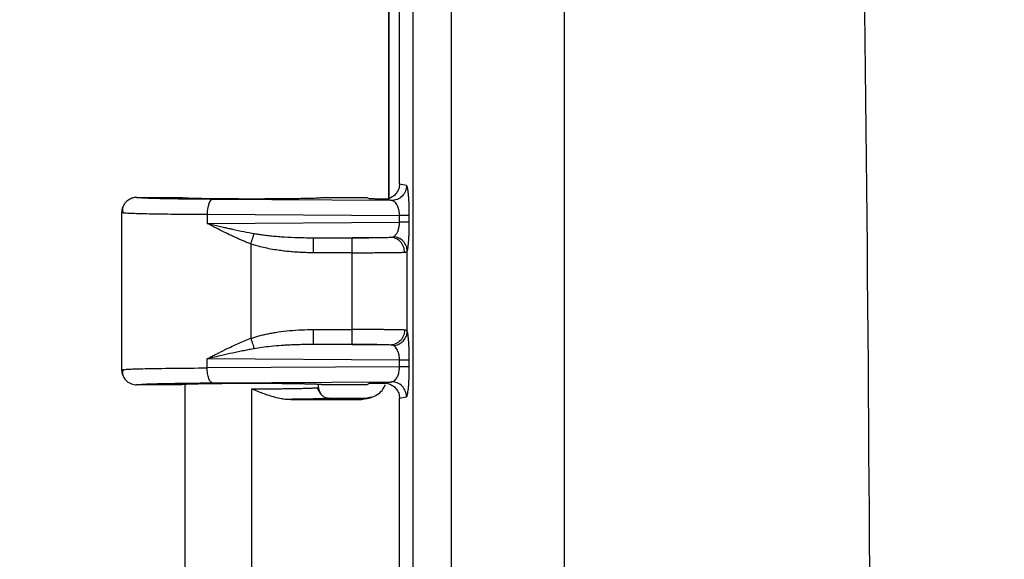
# Model space of a CAD drawing. Header units: inches. Extents: x 1 to 43, y 1 to 33.
# Tile 8 of 20: x 10 to 12.3, y 14.4 to 15.7. Entities that reach past the tile are written whole.
import ezdxf

# ---------------------------------------------------------------- set-up
doc = ezdxf.new("R2010")
doc.units = ezdxf.units.IN
doc.header["$LTSCALE"] = 4
doc.header["$MEASUREMENT"] = 0
doc.layers.add('DIMENSIONS', color=140, linetype='Continuous', lineweight=25)
doc.styles.add('SLDTEXTSTYLE0', font='TXT', dxfattribs={"width": 0.7})
doc.dimstyles.new('SLDDIMSTYLE0', dxfattribs={"dimtxt": 0.339844, "dimasz": 0.52, "dimexe": 0, "dimexo": 0.0625, "dimgap": 0.084961, "dimtad": 0, "dimtih": 1, "dimtoh": 1, "dimrnd": 1e-09, "dimzin": 12, "dimdsep": 46, "dimtxsty": 'SLDTEXTSTYLE0', "dimsah": 1, "dimcen": 0.09, "dimadec": 0, "dimazin": 3, "dimtfac": 1, "dimtofl": 0, "dimtmove": 0, "dimatfit": 3, "dimfxl": 0, "dimfrac": 2, "dimtolj": 1, "dimtzin": 12, "dimarcsym": 0})
doc.dimstyles.new('SLDDIMSTYLE2', dxfattribs={"dimtxt": 0.339844, "dimasz": 0.52, "dimexe": 0, "dimexo": 0.0625, "dimgap": 0.084961, "dimtad": 0, "dimtih": 1, "dimtoh": 1, "dimrnd": 1e-09, "dimzin": 4, "dimdsep": 46, "dimtxsty": 'SLDTEXTSTYLE0', "dimsah": 1, "dimcen": 0.09, "dimadec": 0, "dimazin": 1, "dimtfac": 1, "dimtofl": 0, "dimtmove": 0, "dimatfit": 3, "dimfxl": 0, "dimfrac": 2, "dimtolj": 1, "dimtzin": 12, "dimarcsym": 0})

# ---------------------------------------------------------------- blocks, each defined once
blk = doc.blocks.new('_D_3')
at = {"layer": 'DIMENSIONS'}
for p, q in [((10.2606, 18.4229), (10.2606, 24.3305)), ((20.9368, 13.4891), (20.9368, 24.3305)), ((10.2606, 23.8305), (14.5464, 23.8305)), ((15.0069, 23.8305), (14.8928, 23.8305)), ((14.8928, 23.8305), (14.8928, 23.2904)), ((16.2995, 23.8305), (16.4136, 23.8305)), ((16.4136, 23.8305), (16.4136, 23.2904)), ((20.9368, 23.8305), (16.76, 23.8305)), ((14.8928, 23.2904), (15.0069, 23.2904)), ((16.4136, 23.2904), (16.2995, 23.2904))]:
    blk.add_line(p, q, dxfattribs=at)
for points in [[(10.2606, 23.8305), (10.7806, 23.7505), (10.7806, 23.9105)], [(20.9368, 23.8305), (20.4168, 23.9105), (20.4168, 23.7505)]]:
    blk.add_solid(points, dxfattribs=at)
at = {"layer": 'DIMENSIONS', "char_height": 0.33333, "attachment_point": 1, "style": 'SLDTEXTSTYLE0'}
for s, insert in [('10.68', (15.0069, 24.3363)), ('271.2', (15.0069, 23.7201))]:
    blk.add_mtext(s, dxfattribs=dict(at, insert=insert))
blk = doc.blocks.new('_D_4')
at = {"layer": 'DIMENSIONS'}
for p, q in [((12.1059, 19.3016), (6.2955, 19.3016)), ((6.7955, 19.3016), (6.7955, 14.294)), ((6.1492, 13.6778), (6.0351, 13.6778)), ((6.0351, 13.6778), (6.0351, 13.1377)), ((7.4418, 13.6778), (7.5559, 13.6778)), ((7.5559, 13.6778), (7.5559, 13.1377)), ((6.0351, 13.1377), (6.1492, 13.1377)), ((7.5559, 13.1377), (7.4418, 13.1377)), ((6.7955, 7.2766), (6.7955, 13.0616)), ((12.1059, 7.2766), (6.2955, 7.2766))]:
    blk.add_line(p, q, dxfattribs=at)
for points in [[(6.7955, 19.3016), (6.7155, 18.7816), (6.8755, 18.7816)], [(6.7955, 7.2766), (6.8755, 7.7966), (6.7155, 7.7966)]]:
    blk.add_solid(points, dxfattribs=at)
at = {"layer": 'DIMENSIONS', "char_height": 0.33333, "attachment_point": 1, "style": 'SLDTEXTSTYLE0'}
for s, insert in [('12.03', (6.1492, 14.1836)), ('305.4', (6.1492, 13.5674))]:
    blk.add_mtext(s, dxfattribs=dict(at, insert=insert))
blk = doc.blocks.new('_D_6')
at = {"layer": 'DIMENSIONS'}
for p, q in [((10.9586, 18.9914), (8.1853, 18.9914)), ((8.6853, 18.9914), (8.6853, 14.294)), ((8.039, 13.6778), (7.9248, 13.6778)), ((7.9248, 13.6778), (7.9248, 13.1377)), ((9.3316, 13.6778), (9.4457, 13.6778)), ((9.4457, 13.6778), (9.4457, 13.1377)), ((7.9248, 13.1377), (8.039, 13.1377)), ((9.4457, 13.1377), (9.3316, 13.1377)), ((8.6853, 7.5869), (8.6853, 13.0616)), ((10.9586, 7.5869), (8.1853, 7.5869))]:
    blk.add_line(p, q, dxfattribs=at)
for points in [[(8.6853, 18.9914), (8.6053, 18.4714), (8.7653, 18.4714)], [(8.6853, 7.5869), (8.7653, 8.1069), (8.6053, 8.1069)]]:
    blk.add_solid(points, dxfattribs=at)
at = {"layer": 'DIMENSIONS', "char_height": 0.33333, "attachment_point": 1, "style": 'SLDTEXTSTYLE0'}
for s, insert in [('11.40', (8.039, 14.1836)), ('289.7', (8.039, 13.5674))]:
    blk.add_mtext(s, dxfattribs=dict(at, insert=insert))
blk = doc.blocks.new('_D_7')
at = {"layer": 'DIMENSIONS'}
for p, q in [((12.2718, 19.9141), (4.4057, 19.9141)), ((4.9057, 19.9141), (4.9057, 14.294)), ((4.2594, 13.6778), (4.1453, 13.6778)), ((4.1453, 13.6778), (4.1453, 13.1377)), ((5.552, 13.6778), (5.6661, 13.6778)), ((5.6661, 13.6778), (5.6661, 13.1377)), ((4.1453, 13.1377), (4.2594, 13.1377)), ((5.6661, 13.1377), (5.552, 13.1377)), ((4.9057, 6.6641), (4.9057, 13.0616)), ((12.2718, 6.6641), (4.4057, 6.6641))]:
    blk.add_line(p, q, dxfattribs=at)
for points in [[(4.9057, 19.9141), (4.8257, 19.3941), (4.9857, 19.3941)], [(4.9057, 6.6641), (4.9857, 7.1841), (4.8257, 7.1841)]]:
    blk.add_solid(points, dxfattribs=at)
at = {"layer": 'DIMENSIONS', "char_height": 0.33333, "attachment_point": 1, "style": 'SLDTEXTSTYLE0'}
for s, insert in [('13.25', (4.2594, 14.1836)), ('336.6', (4.2594, 13.5674))]:
    blk.add_mtext(s, dxfattribs=dict(at, insert=insert))

msp = doc.modelspace()

# ---------------------------------------------------------------- linework, layer by layer
for p, q in [((10.9409, 18.711), (10.9409, 7.8672)), ((11.0305, 18.711), (11.0305, 7.8672)), ((11.2943, 17.6836), (11.2943, 8.8946)), ((10.9096, 15.2891), (10.9096, 16.2892)), ((10.8842, 15.7253), (10.8842, 15.2557)), ((10.8858, 15.2563), (10.8858, 15.7268)), ((10.9259, 15.2858), (10.9096, 15.2891)), ((10.2956, 15.2579), (10.4006, 15.2579)), ((10.891, 15.2508), (10.4724, 15.2535)), ((10.7281, 15.2579), (10.8332, 15.2579)), ((10.8332, 15.2579), (10.84, 15.2545)), ((10.2606, 15.2232), (10.2606, 14.855)), ((10.2606, 15.2229), (10.267, 15.2221)), ((10.2606, 15.2229), (10.2653, 15.2222)), ((10.4604, 15.2185), (10.4604, 15.1973)), ((10.4604, 15.2185), (10.9096, 15.2156)), ((10.9096, 15.2001), (10.9096, 15.2156)), ((10.9325, 15.2001), (10.9325, 15.2156)), ((10.4604, 15.1973), (10.9096, 15.2001)), ((10.7087, 15.1638), (10.8883, 15.1649)), ((10.7087, 15.1638), (10.7989, 15.1638)), ((10.5622, 15.1494), (10.5622, 14.9289)), ((10.9277, 14.9453), (10.9277, 15.133)), ((10.7992, 15.1288), (10.709, 15.1288)), ((10.7992, 14.9494), (10.7992, 15.1288)), ((10.709, 14.9495), (10.7992, 14.9494)), ((10.8883, 14.9133), (10.7087, 14.9145)), ((10.7989, 14.9144), (10.7087, 14.9145)), ((10.4604, 14.8598), (10.4604, 14.881)), ((10.9096, 14.8781), (10.4604, 14.881)), ((10.9096, 14.8626), (10.4604, 14.8598)), ((10.9096, 14.8626), (10.9096, 14.8781)), ((10.9325, 14.8626), (10.9325, 14.8781)), ((10.2606, 14.8554), (10.2678, 14.856)), ((10.4006, 14.8204), (10.2956, 14.8204)), ((10.4081, 14.8204), (10.4081, 14.2888)), ((10.4724, 14.8248), (10.891, 14.8275)), ((10.5643, 14.2918), (10.5643, 14.811)), ((10.7256, 14.7991), (10.7176, 14.8138)), ((10.7206, 14.8141), (10.7206, 14.8212)), ((10.7281, 14.8204), (10.7206, 14.8211)), ((10.8332, 14.8204), (10.7281, 14.8204)), ((10.84, 14.8238), (10.8332, 14.8204)), ((10.7265, 14.7979), (10.721, 14.8096)), ((10.7456, 14.7891), (10.8362, 14.7891)), ((10.9096, 14.7892), (10.9259, 14.7925)), ((10.9096, 13.7891), (10.9096, 14.7892)), ((10.6443, 14.7867), (10.6844, 14.7868)), ((10.6554, 14.7864), (10.8208, 14.7864))]:
    msp.add_line(p, q)
at = {"flags": 128}
msp.add_lwpolyline([(10.8208, 14.7864), (10.8199, 14.7873), (10.8192, 14.788)], dxfattribs=at)
for centre, radius, start, end in [((-192.8804, 13.2891), 204.8912, 358.771027, 1.228973), ((9.4181, 15.1372), 1.2909, 359.6278, 1.1811), ((9.4181, 14.9411), 1.2909, 358.8189, 0.3722)]:
    msp.add_arc(centre, radius, start, end)
for points, knots in [([(10.9096, 15.2891), (10.9096, 15.2854), (10.909, 15.2816), (10.9064, 15.274), (10.9044, 15.2704), (10.8993, 15.264), (10.8961, 15.2613), (10.8893, 15.2571), (10.8857, 15.2557), (10.8821, 15.2549)], [0, 0, 0, 0, 0.25, 0.25, 0.5, 0.5, 0.75, 0.75, 1, 1, 1, 1]), ([(10.9259, 15.2858), (10.9259, 15.2817), (10.9251, 15.2772), (10.9217, 15.2686), (10.9191, 15.2645), (10.9123, 15.2577), (10.9081, 15.255), (10.8996, 15.2516), (10.8951, 15.2508), (10.891, 15.2508)], [0, 0, 0, 0, 0.25, 0.25, 0.5, 0.5, 0.75, 0.75, 1, 1, 1, 1]), ([(10.9321, 15.2407), (10.932, 15.2422), (10.9319, 15.2452), (10.9317, 15.2497), (10.9314, 15.2542), (10.9311, 15.2588), (10.9307, 15.2639), (10.9302, 15.269), (10.9296, 15.2736), (10.929, 15.2773), (10.9283, 15.2809), (10.9275, 15.2838), (10.9266, 15.2854), (10.9261, 15.2857), (10.9259, 15.2858)], [0, 0, 0, 0, 0.053905, 0.111729, 0.173409, 0.239044, 0.308691, 0.408977, 0.502692, 0.579745, 0.670567, 0.800449, 0.910157, 1, 1, 1, 1]), ([(10.2956, 15.2579), (10.2944, 15.2578), (10.292, 15.2578), (10.2881, 15.2572), (10.2838, 15.256), (10.2793, 15.254), (10.2746, 15.2511), (10.2701, 15.2471), (10.2661, 15.2421), (10.263, 15.2362), (10.2609, 15.2297), (10.2607, 15.2251), (10.2606, 15.2229)], [0, 0, 0, 0, 0.061797, 0.132851, 0.213602, 0.304231, 0.404507, 0.513631, 0.63013, 0.751855, 0.876122, 1, 1, 1, 1]), ([(10.4724, 15.2535), (10.4466, 15.2536), (10.4223, 15.2539), (10.3788, 15.2544), (10.3597, 15.2548), (10.3283, 15.2556), (10.3161, 15.256), (10.2997, 15.2569), (10.2955, 15.2574), (10.2956, 15.2579)], [0, 0, 0, 0, 0.25, 0.25, 0.5, 0.5, 0.75, 0.75, 1, 1, 1, 1]), ([(10.4006, 15.2579), (10.4006, 15.2578), (10.4007, 15.2577), (10.4013, 15.2576), (10.4023, 15.2575), (10.4037, 15.2573), (10.4053, 15.2572), (10.4072, 15.2571), (10.4094, 15.257), (10.4118, 15.2568), (10.4144, 15.2567), (10.4172, 15.2566), (10.4201, 15.2565), (10.4231, 15.2564), (10.4262, 15.2564), (10.4293, 15.2563), (10.4325, 15.2562), (10.4357, 15.2561), (10.439, 15.256), (10.4422, 15.256), (10.4453, 15.2559), (10.4578, 15.2557), (10.4824, 15.2554), (10.5225, 15.2551), (10.5713, 15.255), (10.628, 15.2552), (10.6672, 15.2556), (10.6866, 15.256), (10.6931, 15.2561), (10.6995, 15.2563), (10.7057, 15.2564), (10.7116, 15.2566), (10.717, 15.2569), (10.7216, 15.2571), (10.7252, 15.2573), (10.7276, 15.2576), (10.7279, 15.2578), (10.7281, 15.2579)], [0, 0, 0, 0, 0.016331, 0.032262, 0.047793, 0.062924, 0.077655, 0.091986, 0.105916, 0.119447, 0.132577, 0.145307, 0.157637, 0.169566, 0.181096, 0.192226, 0.202955, 0.213284, 0.223213, 0.232742, 0.24187, 0.250599, 0.33692, 0.420212, 0.500474, 0.621597, 0.749455, 0.767311, 0.786767, 0.807823, 0.830479, 0.854734, 0.880589, 0.908043, 0.937097, 0.967749, 1, 1, 1, 1]), ([(10.4724, 15.2535), (10.4693, 15.2533), (10.4662, 15.2495), (10.4618, 15.2365), (10.4605, 15.2275), (10.4604, 15.2185)], [0, 0, 0, 0, 0.5, 0.5, 1, 1, 1, 1]), ([(10.8748, 15.2541), (10.8736, 15.2541), (10.8709, 15.2541), (10.867, 15.2542), (10.863, 15.2542), (10.8588, 15.2542), (10.8547, 15.2543), (10.8506, 15.2543), (10.8457, 15.2544), (10.8422, 15.2544), (10.84, 15.2545)], [0, 0, 0, 0, 0.097811, 0.20155, 0.311869, 0.429309, 0.55432, 0.668834, 0.80002, 1, 1, 1, 1]), ([(10.8748, 15.2541), (10.8761, 15.2542), (10.8785, 15.2542), (10.8809, 15.2547), (10.8821, 15.2549)], [0, 0, 0, 0, 0.503606, 1, 1, 1, 1]), ([(10.891, 15.2508), (10.8899, 15.251), (10.8872, 15.2516), (10.8829, 15.2525), (10.8787, 15.2533), (10.876, 15.2539), (10.8748, 15.2541)], [0, 0, 0, 0, 0.208466, 0.499955, 0.790827, 1, 1, 1, 1]), ([(10.9096, 15.2156), (10.9096, 15.2167), (10.9096, 15.2188), (10.9093, 15.2219), (10.9089, 15.225), (10.9083, 15.2281), (10.9076, 15.2312), (10.9067, 15.2341), (10.9057, 15.2369), (10.9041, 15.2404), (10.9017, 15.2443), (10.8987, 15.2476), (10.895, 15.2501), (10.8925, 15.2506), (10.891, 15.2508)], [0, 0, 0, 0, 0.048205, 0.097445, 0.148056, 0.200346, 0.254594, 0.311051, 0.369939, 0.431455, 0.556634, 0.70108, 0.823115, 1, 1, 1, 1]), ([(10.2671, 15.2432), (10.2652, 15.2397), (10.2614, 15.2327), (10.2631, 15.2254), (10.2639, 15.2218)], [0, 0, 0, 0, 0.501141, 1, 1, 1, 1]), ([(10.9325, 15.2156), (10.9325, 15.2172), (10.9325, 15.2205), (10.9325, 15.2255), (10.9324, 15.2305), (10.9323, 15.2357), (10.9321, 15.239), (10.9321, 15.2407)], [0, 0, 0, 0, 0.1869117, 0.3802772, 0.5801746, 0.7867715, 1, 1, 1, 1]), ([(10.2653, 15.2222), (10.266, 15.2221), (10.2683, 15.2217), (10.288, 15.2209), (10.3274, 15.2198), (10.3886, 15.219), (10.4369, 15.2186), (10.4604, 15.2185)], [0, 0, 0, 0, 0.071392, 0.248048, 0.516417, 0.763756, 1, 1, 1, 1]), ([(10.9325, 15.2156), (10.9319, 15.2156), (10.9295, 15.2156), (10.9214, 15.2156), (10.9158, 15.2156), (10.9096, 15.2156)], [0, 0, 0, 0, 0.5, 0.5, 1, 1, 1, 1]), ([(10.4604, 15.1973), (10.4653, 15.1961), (10.4746, 15.1939), (10.488, 15.1909), (10.4998, 15.1882), (10.5101, 15.1859), (10.5254, 15.1825), (10.5452, 15.1783), (10.5624, 15.1752), (10.5704, 15.1737)], [0, 0, 0, 0, 0.1376, 0.260771, 0.369514, 0.463828, 0.543714, 0.786319, 1, 1, 1, 1]), ([(10.5622, 15.1494), (10.5592, 15.1505), (10.5532, 15.1528), (10.544, 15.1566), (10.5344, 15.1608), (10.5245, 15.1652), (10.5129, 15.1706), (10.4987, 15.1776), (10.4806, 15.1867), (10.4676, 15.1935), (10.4604, 15.1973)], [0, 0, 0, 0, 0.082337, 0.16922, 0.26067, 0.356706, 0.457343, 0.597548, 0.778432, 1, 1, 1, 1]), ([(10.8961, 15.1665), (10.8968, 15.1669), (10.898, 15.1677), (10.8997, 15.1693), (10.9013, 15.1711), (10.9027, 15.1731), (10.904, 15.1753), (10.9051, 15.1775), (10.9064, 15.1805), (10.9076, 15.1844), (10.9088, 15.1895), (10.9095, 15.1948), (10.9096, 15.1984), (10.9096, 15.2001)], [0, 0, 0, 0, 0.096251, 0.187031, 0.272392, 0.352399, 0.427127, 0.496671, 0.561148, 0.679944, 0.79161, 0.897695, 1, 1, 1, 1]), ([(10.9325, 15.2001), (10.9319, 15.2001), (10.9293, 15.2001), (10.9209, 15.2001), (10.9152, 15.2001), (10.9096, 15.2001)], [0, 0, 0, 0, 0.5, 0.5, 1, 1, 1, 1]), ([(10.9298, 15.1442), (10.93, 15.1452), (10.9302, 15.147), (10.9305, 15.1501), (10.9308, 15.1532), (10.9311, 15.1564), (10.9314, 15.1616), (10.9319, 15.1691), (10.9323, 15.1793), (10.9325, 15.1897), (10.9325, 15.1967), (10.9325, 15.2001)], [0, 0, 0, 0, 0.073593, 0.144759, 0.213422, 0.279558, 0.343192, 0.516676, 0.684328, 0.84532, 1, 1, 1, 1]), ([(10.5622, 15.1494), (10.5637, 15.1538), (10.5652, 15.1584), (10.5681, 15.1669), (10.5694, 15.1707), (10.5704, 15.1737)], [0, 0, 0, 0, 0.5, 0.5, 1, 1, 1, 1]), ([(10.5704, 15.1737), (10.5738, 15.1731), (10.5811, 15.1719), (10.5925, 15.1703), (10.6052, 15.1687), (10.619, 15.1674), (10.6389, 15.1658), (10.669, 15.1641), (10.694, 15.1639), (10.7087, 15.1638)], [0, 0, 0, 0, 0.075203, 0.158609, 0.250235, 0.350092, 0.45819, 0.683204, 1, 1, 1, 1]), ([(10.7989, 15.1638), (10.8039, 15.1638), (10.8088, 15.1638), (10.8185, 15.1638), (10.8231, 15.1639), (10.8326, 15.1639), (10.8372, 15.164), (10.8459, 15.164), (10.85, 15.1641), (10.862, 15.1642), (10.8689, 15.1644), (10.8806, 15.1646), (10.8851, 15.1648), (10.8883, 15.1649)], [0, 0, 0, 0, 0.125, 0.125, 0.25, 0.25, 0.375, 0.375, 0.5, 0.5, 0.75, 0.75, 1, 1, 1, 1]), ([(10.7992, 15.1288), (10.7991, 15.1379), (10.7991, 15.1469), (10.799, 15.1598), (10.799, 15.1637), (10.7989, 15.1638)], [0, 0, 0, 0, 0.5, 0.5, 1, 1, 1, 1]), ([(10.8883, 15.1649), (10.8899, 15.165), (10.8929, 15.1651), (10.8951, 15.1661), (10.8961, 15.1665)], [0, 0, 0, 0, 0.526447, 1, 1, 1, 1]), ([(10.9215, 15.1299), (10.9214, 15.1341), (10.9207, 15.1385), (10.9174, 15.1471), (10.9149, 15.1512), (10.9084, 15.158), (10.9045, 15.1607), (10.8964, 15.1641), (10.8922, 15.1649), (10.8883, 15.1649)], [0, 0, 0, 0, 0.25, 0.25, 0.5, 0.5, 0.75, 0.75, 1, 1, 1, 1]), ([(10.9277, 15.133), (10.9276, 15.1368), (10.9269, 15.1409), (10.9237, 15.1487), (10.9212, 15.1524), (10.9152, 15.1588), (10.9115, 15.1614), (10.9039, 15.165), (10.8999, 15.1661), (10.8961, 15.1665)], [0, 0, 0, 0, 0.25, 0.25, 0.5, 0.5, 0.75, 0.75, 1, 1, 1, 1]), ([(10.709, 15.1288), (10.7042, 15.1288), (10.6947, 15.1289), (10.6806, 15.1294), (10.6667, 15.1302), (10.6529, 15.1313), (10.6394, 15.1328), (10.6246, 15.1347), (10.6088, 15.1373), (10.5923, 15.1408), (10.5768, 15.1446), (10.5669, 15.1478), (10.5622, 15.1494)], [0, 0, 0, 0, 0.096247, 0.191155, 0.284775, 0.377162, 0.468372, 0.558461, 0.678167, 0.791512, 0.898706, 1, 1, 1, 1]), ([(10.9215, 15.1299), (10.9221, 15.13), (10.9234, 15.1301), (10.925, 15.1305), (10.9262, 15.1311), (10.9272, 15.1319), (10.9275, 15.1326), (10.9277, 15.133)], [0, 0, 0, 0, 0.211874, 0.417991, 0.618314, 0.812396, 1, 1, 1, 1]), ([(10.9277, 15.133), (10.9279, 15.1335), (10.9282, 15.1346), (10.9287, 15.1366), (10.9291, 15.1389), (10.9295, 15.1414), (10.9297, 15.1433), (10.9298, 15.1442)], [0, 0, 0, 0, 0.212192, 0.418219, 0.618097, 0.811954, 1, 1, 1, 1]), ([(10.7992, 15.1288), (10.8016, 15.1288), (10.8065, 15.1288), (10.8138, 15.1288), (10.8213, 15.1288), (10.8288, 15.1289), (10.8363, 15.1289), (10.8439, 15.1289), (10.8513, 15.129), (10.8587, 15.129), (10.866, 15.1291), (10.8731, 15.1291), (10.88, 15.1292), (10.8866, 15.1293), (10.8929, 15.1293), (10.8989, 15.1294), (10.9044, 15.1295), (10.9095, 15.1296), (10.9141, 15.1297), (10.9182, 15.1298), (10.9204, 15.1299), (10.9215, 15.1299)], [0, 0, 0, 0, 0.045128, 0.091077, 0.137852, 0.185456, 0.233892, 0.283163, 0.333277, 0.384235, 0.436035, 0.488672, 0.542144, 0.596452, 0.6516, 0.707585, 0.764404, 0.82205, 0.880526, 0.93984, 1, 1, 1, 1]), ([(10.5622, 14.9289), (10.5653, 14.9299), (10.5717, 14.932), (10.5817, 14.9348), (10.5921, 14.9374), (10.603, 14.9397), (10.6144, 14.9419), (10.631, 14.9445), (10.6531, 14.9471), (10.6807, 14.9491), (10.6995, 14.9493), (10.709, 14.9495)], [0, 0, 0, 0, 0.066753, 0.13616, 0.208303, 0.283254, 0.361075, 0.441825, 0.62264, 0.808552, 1, 1, 1, 1]), ([(10.7989, 14.9144), (10.799, 14.9146), (10.799, 14.9184), (10.7991, 14.9314), (10.7991, 14.9404), (10.7992, 14.9494)], [0, 0, 0, 0, 0.5, 0.5, 1, 1, 1, 1]), ([(10.9215, 14.9483), (10.9207, 14.9483), (10.9191, 14.9484), (10.9163, 14.9485), (10.9132, 14.9486), (10.9098, 14.9486), (10.9062, 14.9487), (10.9023, 14.9488), (10.8981, 14.9489), (10.8938, 14.9489), (10.8893, 14.949), (10.8845, 14.949), (10.8797, 14.9491), (10.8746, 14.9491), (10.8695, 14.9492), (10.8643, 14.9492), (10.859, 14.9493), (10.8536, 14.9493), (10.8481, 14.9493), (10.8427, 14.9493), (10.8372, 14.9494), (10.8317, 14.9494), (10.8262, 14.9494), (10.8207, 14.9494), (10.8152, 14.9494), (10.8098, 14.9494), (10.8045, 14.9494), (10.8009, 14.9494), (10.7992, 14.9494)], [0, 0, 0, 0, 0.044048, 0.087644, 0.130788, 0.173486, 0.215741, 0.257555, 0.298925, 0.33985, 0.380327, 0.420356, 0.459937, 0.499071, 0.53776, 0.576003, 0.613797, 0.651142, 0.688036, 0.724479, 0.760473, 0.79602, 0.831121, 0.86578, 0.899995, 0.933769, 0.967103, 1, 1, 1, 1]), ([(10.4604, 14.881), (10.4636, 14.8827), (10.4699, 14.886), (10.479, 14.8907), (10.4874, 14.895), (10.4952, 14.8989), (10.5023, 14.9025), (10.5086, 14.9056), (10.5182, 14.9102), (10.531, 14.916), (10.5469, 14.9229), (10.5572, 14.9269), (10.5622, 14.9289)], [0, 0, 0, 0, 0.1003939, 0.1932783, 0.2786536, 0.3565204, 0.4268796, 0.4897324, 0.5450805, 0.7092725, 0.8608838, 1, 1, 1, 1]), ([(10.5622, 14.9289), (10.5638, 14.9241), (10.5654, 14.9193), (10.5683, 14.911), (10.5695, 14.9074), (10.5704, 14.9046)], [0, 0, 0, 0, 0.5, 0.5, 1, 1, 1, 1]), ([(10.9215, 14.9483), (10.9214, 14.9442), (10.9207, 14.9398), (10.9174, 14.9312), (10.9149, 14.9271), (10.9084, 14.9202), (10.9045, 14.9176), (10.8964, 14.9141), (10.8922, 14.9133), (10.8883, 14.9133)], [0, 0, 0, 0, 0.25, 0.25, 0.5, 0.5, 0.75, 0.75, 1, 1, 1, 1]), ([(10.8961, 14.9118), (10.8999, 14.9122), (10.9039, 14.9133), (10.9115, 14.9169), (10.9152, 14.9195), (10.9212, 14.9258), (10.9237, 14.9296), (10.9269, 14.9374), (10.9276, 14.9414), (10.9277, 14.9453)], [0, 0, 0, 0, 0.25, 0.25, 0.5, 0.5, 0.75, 0.75, 1, 1, 1, 1]), ([(10.9277, 14.9453), (10.9275, 14.9456), (10.9272, 14.9464), (10.9262, 14.9472), (10.925, 14.9478), (10.9234, 14.9482), (10.9221, 14.9483), (10.9215, 14.9483)], [0, 0, 0, 0, 0.1878046, 0.3820043, 0.5822654, 0.7882663, 1, 1, 1, 1]), ([(10.9298, 14.934), (10.9297, 14.935), (10.9295, 14.9368), (10.9291, 14.9393), (10.9287, 14.9416), (10.9282, 14.9437), (10.9279, 14.9447), (10.9277, 14.9453)], [0, 0, 0, 0, 0.187915, 0.381711, 0.581593, 0.787686, 1, 1, 1, 1]), ([(10.9325, 14.8781), (10.9325, 14.8798), (10.9325, 14.8832), (10.9325, 14.8884), (10.9324, 14.8936), (10.9322, 14.8988), (10.9321, 14.9039), (10.9318, 14.909), (10.9316, 14.9139), (10.9313, 14.9189), (10.9309, 14.9241), (10.9304, 14.9294), (10.93, 14.9325), (10.9298, 14.934)], [0, 0, 0, 0, 0.076595, 0.1547883, 0.2345306, 0.3159106, 0.3989836, 0.4836919, 0.569863, 0.6573177, 0.76451, 0.8787741, 1, 1, 1, 1]), ([(10.5704, 14.9046), (10.5665, 14.9039), (10.5585, 14.9024), (10.5462, 14.9), (10.5332, 14.8974), (10.5159, 14.8937), (10.4914, 14.8882), (10.4718, 14.8836), (10.4604, 14.881)], [0, 0, 0, 0, 0.102725, 0.212623, 0.329696, 0.453946, 0.681986, 1, 1, 1, 1]), ([(10.7087, 14.9145), (10.7023, 14.9144), (10.6903, 14.9144), (10.6732, 14.914), (10.6582, 14.9135), (10.6452, 14.9128), (10.6291, 14.9118), (10.6103, 14.9101), (10.5892, 14.9077), (10.5763, 14.9056), (10.5704, 14.9046)], [0, 0, 0, 0, 0.137713, 0.260752, 0.369118, 0.462812, 0.541834, 0.717389, 0.870092, 1, 1, 1, 1]), ([(10.8883, 14.9133), (10.8867, 14.9134), (10.8838, 14.9135), (10.8802, 14.9136), (10.8776, 14.9137), (10.8763, 14.9137), (10.8718, 14.9138), (10.8686, 14.9139), (10.8616, 14.914), (10.858, 14.9141), (10.846, 14.9142), (10.8372, 14.9143), (10.8185, 14.9144), (10.8088, 14.9144), (10.7989, 14.9144)], [0, 0, 0, 0, 0.125, 0.1875, 0.1875, 0.25, 0.25, 0.375, 0.375, 0.5, 0.5, 0.75, 0.75, 1, 1, 1, 1]), ([(10.8961, 14.9118), (10.8957, 14.912), (10.8947, 14.9125), (10.8929, 14.9129), (10.8907, 14.9132), (10.8891, 14.9133), (10.8883, 14.9133)], [0, 0, 0, 0, 0.231074, 0.473921, 0.729855, 1, 1, 1, 1]), ([(10.9096, 14.8781), (10.9096, 14.8791), (10.9096, 14.8811), (10.9093, 14.8841), (10.909, 14.8871), (10.9085, 14.8901), (10.9078, 14.893), (10.907, 14.8958), (10.9057, 14.8996), (10.9035, 14.9041), (10.9002, 14.9089), (10.8975, 14.9108), (10.8961, 14.9118)], [0, 0, 0, 0, 0.0581533, 0.117281, 0.1777463, 0.2398888, 0.3040214, 0.370429, 0.4393682, 0.5974624, 0.7840107, 1, 1, 1, 1]), ([(10.2678, 14.856), (10.2704, 14.8563), (10.276, 14.8571), (10.3165, 14.8582), (10.3769, 14.8592), (10.4333, 14.8596), (10.4604, 14.8598)], [0, 0, 0, 0, 0.201609, 0.437424, 0.729691, 1, 1, 1, 1]), ([(10.4724, 14.8248), (10.471, 14.8249), (10.4695, 14.8257), (10.4666, 14.8291), (10.4652, 14.8318), (10.4628, 14.8386), (10.4619, 14.8427), (10.4607, 14.8513), (10.4604, 14.8557), (10.4604, 14.8598)], [0, 0, 0, 0, 0.25, 0.25, 0.5, 0.5, 0.75, 0.75, 1, 1, 1, 1]), ([(10.891, 14.8275), (10.8917, 14.8275), (10.8929, 14.8276), (10.8946, 14.8282), (10.8961, 14.829), (10.8974, 14.8298), (10.8993, 14.8313), (10.9017, 14.834), (10.9044, 14.8383), (10.9063, 14.8429), (10.9078, 14.8475), (10.9088, 14.8525), (10.9095, 14.8575), (10.9096, 14.861), (10.9096, 14.8626)], [0, 0, 0, 0, 0.077256, 0.1457742, 0.2055557, 0.2566031, 0.2989211, 0.4430483, 0.568374, 0.6654241, 0.7561139, 0.8413494, 0.9222204, 1, 1, 1, 1]), ([(10.9325, 14.8781), (10.9319, 14.8781), (10.9295, 14.8781), (10.9214, 14.8781), (10.9158, 14.8781), (10.9096, 14.8781)], [0, 0, 0, 0, 0.5, 0.5, 1, 1, 1, 1]), ([(10.9325, 14.8626), (10.9319, 14.8626), (10.9293, 14.8626), (10.9208, 14.8626), (10.9152, 14.8626), (10.9096, 14.8626)], [0, 0, 0, 0, 0.5, 0.5, 1, 1, 1, 1]), ([(10.9321, 14.8374), (10.9321, 14.8389), (10.9322, 14.8417), (10.9323, 14.846), (10.9324, 14.8507), (10.9325, 14.8562), (10.9325, 14.8605), (10.9325, 14.8626)], [0, 0, 0, 0, 0.182353, 0.352887, 0.511647, 0.746927, 1, 1, 1, 1]), ([(10.2606, 14.8554), (10.2606, 14.8545), (10.2606, 14.8521), (10.2613, 14.8476), (10.2631, 14.8418), (10.2663, 14.8358), (10.2709, 14.8302), (10.2767, 14.8256), (10.2833, 14.8224), (10.2896, 14.8207), (10.2937, 14.8205), (10.2956, 14.8204)], [0, 0, 0, 0, 0.047889, 0.130113, 0.250185, 0.374455, 0.500097, 0.645125, 0.777707, 0.896116, 1, 1, 1, 1]), ([(10.2639, 14.8565), (10.2631, 14.8528), (10.2614, 14.8456), (10.2652, 14.8386), (10.2671, 14.835)], [0, 0, 0, 0, 0.498858, 1, 1, 1, 1]), ([(10.9259, 14.7925), (10.926, 14.7925), (10.9261, 14.7925), (10.9266, 14.7928), (10.9273, 14.7939), (10.9281, 14.7966), (10.929, 14.8008), (10.9299, 14.8068), (10.9307, 14.8142), (10.9313, 14.8221), (10.9318, 14.8297), (10.932, 14.8349), (10.9321, 14.8374)], [0, 0, 0, 0, 0.021103, 0.05789, 0.1781, 0.294365, 0.407421, 0.549989, 0.691542, 0.803165, 0.905989, 1, 1, 1, 1]), ([(10.2956, 14.8204), (10.2955, 14.8209), (10.2997, 14.8213), (10.3161, 14.8223), (10.3283, 14.8227), (10.3597, 14.8235), (10.3788, 14.8238), (10.4223, 14.8244), (10.4466, 14.8246), (10.4724, 14.8248)], [0, 0, 0, 0, 0.25, 0.25, 0.5, 0.5, 0.75, 0.75, 1, 1, 1, 1]), ([(10.7281, 14.8204), (10.728, 14.8204), (10.7279, 14.8205), (10.7273, 14.8207), (10.7263, 14.8208), (10.725, 14.8209), (10.7233, 14.8211), (10.7214, 14.8212), (10.7192, 14.8213), (10.7168, 14.8214), (10.7142, 14.8215), (10.7114, 14.8216), (10.7085, 14.8217), (10.7055, 14.8218), (10.7024, 14.8219), (10.6993, 14.822), (10.6961, 14.8221), (10.6929, 14.8221), (10.6897, 14.8222), (10.6865, 14.8223), (10.6833, 14.8223), (10.6709, 14.8226), (10.6462, 14.8229), (10.6061, 14.8232), (10.5573, 14.8233), (10.5006, 14.8231), (10.4614, 14.8226), (10.442, 14.8223), (10.4355, 14.8221), (10.4291, 14.822), (10.4229, 14.8218), (10.417, 14.8216), (10.4116, 14.8214), (10.407, 14.8212), (10.4035, 14.8209), (10.401, 14.8207), (10.4007, 14.8205), (10.4006, 14.8204)], [0, 0, 0, 0, 0.016331, 0.032262, 0.047793, 0.062924, 0.077655, 0.091986, 0.105916, 0.119447, 0.132577, 0.145307, 0.157637, 0.169567, 0.181096, 0.192226, 0.202955, 0.213284, 0.223213, 0.232742, 0.24187, 0.250599, 0.33692, 0.420212, 0.500474, 0.621597, 0.749455, 0.767311, 0.786767, 0.807823, 0.830479, 0.854734, 0.880589, 0.908043, 0.937097, 0.967749, 1, 1, 1, 1]), ([(10.5643, 14.811), (10.5669, 14.811), (10.5721, 14.811), (10.5799, 14.811), (10.5877, 14.811), (10.5955, 14.8111), (10.6033, 14.8111), (10.611, 14.8111), (10.6187, 14.8112), (10.6263, 14.8113), (10.6338, 14.8113), (10.6411, 14.8114), (10.6483, 14.8115), (10.6553, 14.8116), (10.6621, 14.8117), (10.6686, 14.8118), (10.675, 14.8119), (10.6814, 14.8121), (10.6878, 14.8122), (10.6941, 14.8124), (10.7001, 14.8126), (10.7056, 14.8128), (10.7106, 14.813), (10.7148, 14.8133), (10.718, 14.8135), (10.7201, 14.8138), (10.7204, 14.814), (10.7206, 14.8141)], [0, 0, 0, 0, 0.031566, 0.063385, 0.095456, 0.12778, 0.160357, 0.193186, 0.226267, 0.259602, 0.293189, 0.327029, 0.361121, 0.395467, 0.430065, 0.464916, 0.50002, 0.538205, 0.579016, 0.622452, 0.668514, 0.7172, 0.768511, 0.822447, 0.879007, 0.938192, 1, 1, 1, 1]), ([(10.5643, 14.811), (10.5697, 14.8088), (10.5791, 14.805), (10.5925, 14.8001), (10.6052, 14.7955), (10.6188, 14.7916), (10.6327, 14.7884), (10.6449, 14.7867), (10.6523, 14.7865), (10.6554, 14.7864)], [0, 0, 0, 0, 0.184603, 0.319956, 0.452104, 0.609009, 0.768879, 0.900271, 1, 1, 1, 1]), ([(10.7206, 14.8141), (10.7206, 14.8133), (10.7206, 14.8113), (10.7212, 14.8081), (10.7224, 14.8044), (10.7245, 14.8003), (10.7273, 14.7969), (10.7311, 14.7935), (10.7347, 14.7915), (10.7383, 14.7902), (10.7404, 14.7896), (10.7428, 14.7892), (10.7445, 14.7892), (10.7456, 14.7891)], [0, 0, 0, 0, 0.064427, 0.148326, 0.250278, 0.364996, 0.500102, 0.582923, 0.750046, 0.812091, 0.875098, 0.91832, 1, 1, 1, 1]), ([(10.8208, 14.7864), (10.8299, 14.7876), (10.8488, 14.7901), (10.8688, 14.8045), (10.8749, 14.8169), (10.8767, 14.8203)], [0, 0, 0, 0, 0.399772, 0.831899, 1, 1, 1, 1]), ([(10.84, 14.8238), (10.843, 14.8238), (10.8479, 14.8239), (10.8552, 14.824), (10.8617, 14.8241), (10.8683, 14.8241), (10.8727, 14.8241), (10.8748, 14.8241)], [0, 0, 0, 0, 0.273609, 0.461009, 0.658405, 0.837279, 1, 1, 1, 1]), ([(10.8748, 14.8241), (10.876, 14.8244), (10.8787, 14.8249), (10.883, 14.8258), (10.8872, 14.8267), (10.8899, 14.8272), (10.891, 14.8275)], [0, 0, 0, 0, 0.212997, 0.500046, 0.791535, 1, 1, 1, 1]), ([(10.8821, 14.8233), (10.8813, 14.8235), (10.8797, 14.8238), (10.8773, 14.8241), (10.8757, 14.8241), (10.8748, 14.8241)], [0, 0, 0, 0, 0.329971, 0.663669, 1, 1, 1, 1]), ([(10.8821, 14.8233), (10.8857, 14.8225), (10.8893, 14.8211), (10.8961, 14.817), (10.8993, 14.8143), (10.9044, 14.8079), (10.9064, 14.8042), (10.909, 14.7967), (10.9096, 14.7929), (10.9096, 14.7892)], [0, 0, 0, 0, 0.25, 0.25, 0.5, 0.5, 0.75, 0.75, 1, 1, 1, 1]), ([(10.9259, 14.7925), (10.9259, 14.8016), (10.9221, 14.8107), (10.9092, 14.8237), (10.9002, 14.8274), (10.891, 14.8275)], [0, 0, 0, 0, 0.5, 0.5, 1, 1, 1, 1]), ([(10.7456, 14.7891), (10.7455, 14.7891), (10.7454, 14.789), (10.7448, 14.7889), (10.7439, 14.7887), (10.7426, 14.7886), (10.7411, 14.7885), (10.7379, 14.7882), (10.7319, 14.7879), (10.7214, 14.7876), (10.7084, 14.7872), (10.6946, 14.787), (10.6811, 14.7867), (10.6688, 14.7866), (10.6599, 14.7865), (10.6554, 14.7864)], [0, 0, 0, 0, 0.041816, 0.083466, 0.125029, 0.166583, 0.208208, 0.249981, 0.374952, 0.49998, 0.624381, 0.750023, 0.833015, 0.91613, 1, 1, 1, 1]), ([(10.8192, 14.788), (10.8192, 14.788), (10.8192, 14.7881), (10.8195, 14.7882), (10.8201, 14.7883), (10.8212, 14.7884), (10.8235, 14.7886), (10.827, 14.7888), (10.8319, 14.789), (10.8347, 14.7891), (10.8362, 14.7891)], [0, 0, 0, 0, 0.0823654, 0.1662061, 0.2516818, 0.3778096, 0.4998844, 0.7484397, 0.8629242, 1, 1, 1, 1])]:
    msp.add_open_spline(points, degree=3, knots=knots)
msp.add_open_spline([(10.8192, 14.788), (10.8269, 14.788), (10.8352, 14.7894), (10.8432, 14.7926)], degree=3)

# ---------------------------------------------------------------- dimensions: what is measured, and where the dimension line sits
at = {"layer": 'DIMENSIONS'}
dim = msp.add_linear_dim(base=(10.2606, 23.8305), p1=(20.9368, 13.2891), p2=(10.2606, 18.2229), dimstyle='SLDDIMSTYLE0', dxfattribs=at)
dim.commit()
dim.dimension.update_dxf_attribs({"geometry": '_D_3', "text_midpoint": (15.6532, 23.8305), "dimtype": 160})
for base, p1, p2, dimstyle, picture, middle in [((4.9057, 6.6641), (12.4718, 19.9141), (12.4718, 6.6641), 'SLDDIMSTYLE0', '_D_7', (4.9057, 13.6778)), ((6.7954932, 7.2766312), (12.3058514, 19.3016313), (12.3058514, 7.2766312), 'SLDDIMSTYLE0', '_D_4', (6.7954932, 13.6778023)), ((8.6853, 7.5869), (11.1586, 18.9914), (11.1586, 7.5869), 'SLDDIMSTYLE2', '_D_6', (8.6853, 13.6778))]:
    dim = msp.add_linear_dim(base=base, p1=p1, p2=p2, angle=90, dimstyle=dimstyle, dxfattribs=at)
    dim.commit()
    dim.dimension.update_dxf_attribs({"geometry": picture, "text_midpoint": middle, "dimtype": 160})

doc.saveas('drawing.dxf')
